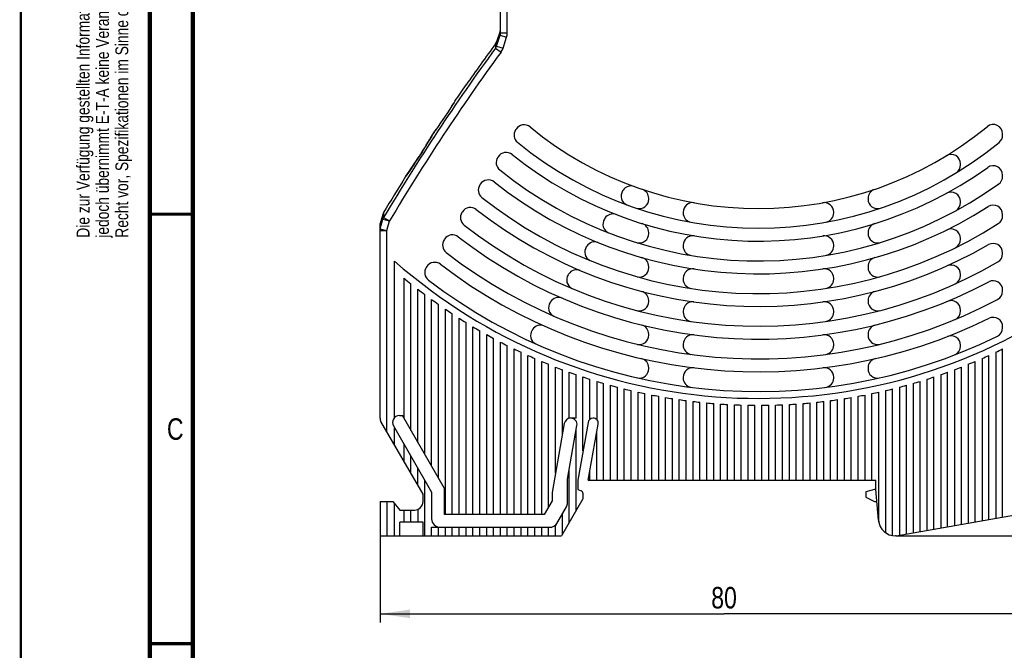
# Model space of a CAD drawing. Header units: millimetres. Extents: x 0 to 420, y 0 to 297.
# Tile 4 of 36: x 0 to 114, y 149 to 223. Entities that reach past the tile are written whole.
import ezdxf

# ---------------------------------------------------------------- set-up
doc = ezdxf.new("R2010")
doc.units = ezdxf.units.MM
doc.header["$LTSCALE"] = 23.1
doc.layers.get('0').update_dxf_attribs({"linetype": 'CONTINUOUS'})
for name, color, linetype in [('T-REX12-TA1-1XX_DXF_DIMENSION', 7, 'CONTINUOUS'), ('T-REX12-TA1-1XX_DXF_FORMAT', 7, 'CONTINUOUS'), ('T-REX12-TA1-DXF_CONTINUOUS_LINE', 7, 'CONTINUOUS')]:
    doc.layers.add(name, color=color, linetype=linetype)
doc.styles.get("Standard").update_dxf_attribs({"font": 'txt', "width": 0.8})
doc.dimstyles.new('DIMSTYLE_1', dxfattribs={"dimtxt": 2.5, "dimasz": 3.5, "dimexe": 1, "dimexo": 0, "dimtad": 1, "dimdec": 3, "dimdsep": 46, "dimtxsty": 'Standard', "dimblk": '_FILLED', "dimblk1": '_FILLED', "dimblk2": '_FILLED', "dimcen": 0.09, "dimclrt": 5, "dimadec": 0, "dimazin": 0, "dimtp": 0.3, "dimtm": 0.3, "dimtfac": 1, "dimtdec": 3, "dimtofl": 0, "dimtmove": 0, "dimatfit": 3, "dimldrblk": '_FILLED', "dimfxl": 1, "dimtolj": 1, "dimarcsym": 0})
doc.dimstyles.new('DIMSTYLE_3', dxfattribs={"dimtxt": 2.5, "dimasz": 3.5, "dimexe": 1, "dimexo": 0, "dimtad": 1, "dimdec": 0, "dimdsep": 46, "dimtxsty": 'Standard', "dimblk": '_FILLED', "dimblk1": '_FILLED', "dimblk2": '_FILLED', "dimcen": 0.09, "dimclrt": 5, "dimadec": 0, "dimazin": 0, "dimtp": 0.3, "dimtm": 0.3, "dimtfac": 1, "dimtdec": 0, "dimtofl": 0, "dimtmove": 0, "dimatfit": 3, "dimldrblk": '_FILLED', "dimfxl": 1, "dimtolj": 1, "dimarcsym": 0})

# ---------------------------------------------------------------- blocks, each defined once
blk = doc.blocks.new('_FILLED')
at = {"color": 0, "linetype": 'ByBlock'}
blk.add_solid([(0, 0), (-1, 0.143), (-1, -0.143)], dxfattribs=at)
blk = doc.blocks.new('*D1')
at = {"layer": 'T-REX12-TA1-1XX_DXF_DIMENSION', "color": 2, "linetype": 'Continuous'}
for p, q in [((121.78, 169.43), (121.78, 152.47)), ((41.78, 162.54), (41.78, 152.47)), ((41.78, 153.47), (81.78, 153.47)), ((121.78, 153.47), (81.78, 153.47))]:
    blk.add_line(p, q, dxfattribs=at)
at = {"layer": 'T-REX12-TA1-1XX_DXF_DIMENSION', "color": 2, "linetype": 'Continuous', "xscale": 3.5, "yscale": 3.5, "zscale": 3.5, "rotation": 180}
blk.add_blockref('_FILLED', (41.78, 153.47), dxfattribs=at)
at = {"layer": 'T-REX12-TA1-1XX_DXF_DIMENSION', "color": 2, "linetype": 'Continuous', "xscale": 3.5, "yscale": 3.5, "zscale": 3.5}
blk.add_blockref('_FILLED', (121.78, 153.47), dxfattribs=at)
at = {"layer": 'T-REX12-TA1-1XX_DXF_DIMENSION', "color": 5, "linetype": 'Continuous', "insert": (81.78, 156.6), "char_height": 2.5, "width": 5.8929, "attachment_point": 2, "line_spacing_factor": 0.9}
blk.add_mtext('80', dxfattribs=at)
blk = doc.blocks.new('*D3')
at = {"layer": 'T-REX12-TA1-1XX_DXF_DIMENSION', "color": 2, "linetype": 'Continuous'}
for p, q in [((121.28, 261.04), (134.81, 261.04)), ((133.81, 261.04), (133.81, 211.79)), ((133.81, 162.54), (133.81, 211.79)), ((101.78, 162.54), (134.81, 162.54))]:
    blk.add_line(p, q, dxfattribs=at)
at = {"layer": 'T-REX12-TA1-1XX_DXF_DIMENSION', "color": 2, "linetype": 'Continuous', "xscale": 3.5, "yscale": 3.5, "zscale": 3.5}
for p, rotation in [((133.81, 261.04), 90), ((133.81, 162.54), 270)]:
    blk.add_blockref('_FILLED', p, dxfattribs=dict(at, rotation=rotation))
at = {"layer": 'T-REX12-TA1-1XX_DXF_DIMENSION', "color": 5, "linetype": 'Continuous', "insert": (130.69, 211.79), "char_height": 2.5, "width": 5.8929, "attachment_point": 2, "rotation": 90, "line_spacing_factor": 0.9}
blk.add_mtext('99', dxfattribs=at)

msp = doc.modelspace()

# ---------------------------------------------------------------- linework, layer by layer
at = {"layer": 'T-REX12-TA1-1XX_DXF_FORMAT', "color": 9, "linetype": 'Continuous', "const_width": 0.25}
msp.add_lwpolyline([(0, 0), (0, 297)], dxfattribs=at)
at = {"layer": 'T-REX12-TA1-1XX_DXF_FORMAT', "color": 7, "linetype": 'Continuous'}
for points, const_width in [([(15, 292), (15, 8)], 0.5), ([(20, 287), (20, 13)], 0.5), ([(15, 200), (20, 200)], 0.35), ([(15, 150), (20, 150)], 0.35)]:
    msp.add_lwpolyline(points, dxfattribs=dict(at, const_width=const_width))
at = {"layer": 'T-REX12-TA1-DXF_CONTINUOUS_LINE', "color": 7, "linetype": 'Continuous'}
for p, q in [((55.7774, 221.0823), (55.7774, 255.8542)), ((55.7376, 221.2924), (55.3322, 220.0553)), ((51.7832, 215.0312), (51.7839, 215.0323)), ((50.3938, 213.0005), (50.4139, 212.9837)), ((50.4712, 213.1314), (50.4719, 213.1325)), ((50.1032, 212.5917), (50.1311, 212.5683)), ((48.0611, 209.5389), (47.9632, 209.3711)), ((48.2554, 209.8344), (48.0699, 209.5531)), ((48.2832, 209.811), (48.2554, 209.8344)), ((57.5982, 209.8849), (57.5434, 209.8005)), ((47.4295, 208.4764), (47.3358, 208.3227)), ((47.5181, 208.6227), (47.4295, 208.4764)), ((47.6404, 208.8262), (47.5181, 208.6227)), ((47.749, 209.0082), (47.6404, 208.8262)), ((47.8704, 209.2133), (47.749, 209.0082)), ((47.9632, 209.3711), (47.8704, 209.2133)), ((114.1774, 209.192), (114.1774, 209.3214)), ((46.6965, 207.2991), (46.2143, 206.5465)), ((46.8093, 207.4766), (46.6965, 207.2991)), ((46.9204, 207.6528), (46.8093, 207.4766)), ((47.0293, 207.8265), (46.9204, 207.6528)), ((47.1351, 207.9967), (47.0293, 207.8265)), ((47.2375, 208.1625), (47.1351, 207.9967)), ((47.3358, 208.3227), (47.2375, 208.1625)), ((45.9874, 206.1967), (45.8758, 206.0263)), ((46.1005, 206.3704), (45.9874, 206.1967)), ((46.2143, 206.5465), (46.1005, 206.3704)), ((55.5169, 206.68), (55.4621, 206.5957)), ((45.187, 205.0012), (45.0726, 204.8351)), ((45.3154, 205.1891), (45.187, 205.0012)), ((45.4561, 205.3966), (45.3154, 205.1891)), ((45.5557, 205.5445), (45.4561, 205.3966)), ((45.6593, 205.6994), (45.5557, 205.5445)), ((45.7662, 205.8603), (45.6593, 205.6994)), ((45.8758, 206.0263), (45.7662, 205.8603)), ((109.2774, 205.7216), (109.2774, 205.8387)), ((44.8923, 204.5757), (44.767, 204.3971)), ((45.0049, 204.7375), (44.8923, 204.5757)), ((45.0726, 204.8351), (45.0049, 204.7375)), ((114.1774, 204.4079), (114.1774, 204.531)), ((53.4374, 203.4778), (53.3826, 203.3935)), ((70.0445, 202.7736), (69.9887, 202.6876)), ((73.0274, 201.7294), (73.0274, 201.835)), ((98.5274, 201.835), (98.5274, 201.7294)), ((109.2774, 201.3385), (109.2774, 201.4524)), ((42.1008, 199.9684), (41.8061, 198.8976)), ((51.3592, 200.2777), (51.3045, 200.1935)), ((67.9262, 199.5117), (67.8705, 199.426)), ((77.0274, 200.2295), (77.0274, 200.1278)), ((94.5274, 200.1278), (94.5274, 200.2295)), ((114.1774, 199.8211), (114.1774, 199.9399)), ((41.7774, 176.2579), (41.7774, 198.6853)), ((49.2822, 197.0794), (49.2275, 196.9952)), ((73.0274, 197.7352), (73.0274, 197.8398)), ((98.5274, 197.8398), (98.5274, 197.7352)), ((109.2774, 197.0602), (109.2774, 197.1717)), ((65.8154, 196.2613), (65.7599, 196.1759)), ((77.0274, 196.373), (77.0274, 196.2716)), ((94.5274, 196.2716), (94.5274, 196.373)), ((114.1774, 195.374), (114.1774, 195.4896)), ((43.4774, 176.3229), (43.4774, 194.5153)), ((47.2061, 193.8824), (47.1514, 193.7983)), ((73.0274, 193.7719), (73.0274, 193.8759)), ((98.5274, 193.8759), (98.5274, 193.7719)), ((44.5774, 176.1937), (44.5774, 192.5275)), ((63.7104, 193.02), (63.6551, 192.9348)), ((77.0274, 192.5251), (77.0274, 192.424)), ((94.5274, 192.424), (94.5274, 192.5251)), ((109.2774, 192.8596), (109.2774, 192.9693)), ((45.3774, 174.8081), (45.3774, 191.8791)), ((46.1774, 173.4225), (46.1774, 191.2514)), ((46.9774, 172.0368), (46.9774, 190.6436)), ((114.1774, 191.0304), (114.1774, 191.1436)), ((47.7774, 170.6512), (47.7774, 190.055)), ((48.5774, 169.2655), (48.5774, 189.485)), ((49.3774, 165.0435), (49.3774, 188.933)), ((61.6102, 189.786), (61.555, 189.701)), ((73.0274, 189.8327), (73.0274, 189.9361)), ((98.5274, 189.9361), (98.5274, 189.8327)), ((50.1774, 165.0435), (50.1774, 188.3985)), ((50.9774, 165.0435), (50.9774, 187.8809)), ((77.0274, 188.6841), (77.0274, 188.5831)), ((94.5274, 188.5831), (94.5274, 188.6841)), ((109.2774, 188.7185), (109.2774, 188.8268)), ((51.7774, 165.0435), (51.7774, 187.3797)), ((52.5774, 165.0435), (52.5774, 186.8946)), ((114.1774, 186.7661), (114.1774, 186.8774)), ((53.3774, 165.0435), (53.3774, 186.425)), ((54.1774, 165.0435), (54.1774, 185.9707)), ((54.9774, 165.0435), (54.9774, 185.5312)), ((59.5139, 186.5579), (59.4587, 186.473)), ((73.0274, 185.9125), (73.0274, 186.0155)), ((98.5274, 186.0155), (98.5274, 185.9125)), ((55.7774, 165.0435), (55.7774, 185.1062)), ((56.5774, 165.0435), (56.5774, 184.6954)), ((77.0274, 184.8485), (77.0274, 184.7476)), ((94.5274, 184.7476), (94.5274, 184.8485)), ((109.2774, 184.6242), (109.2774, 184.7314)), ((57.3774, 165.0435), (57.3774, 184.2985)), ((58.1774, 165.0435), (58.1774, 183.9152)), ((58.9774, 165.0435), (58.9774, 183.5452)), ((112.5774, 164.4478), (112.5774, 183.5452)), ((113.3774, 183.9152), (113.3774, 164.5889)), ((114.1774, 164.7299), (114.1774, 184.2985)), ((59.7774, 165.0435), (59.7774, 183.1883)), ((60.5774, 165.0435), (60.5774, 182.8442)), ((61.3774, 165.935), (61.3774, 182.5128)), ((62.1774, 169.8468), (62.1774, 182.1938)), ((73.0274, 182.0077), (73.0274, 182.1102)), ((98.5274, 182.1102), (98.5274, 182.0077)), ((109.3774, 163.8836), (109.3774, 182.1938)), ((110.1774, 182.5128), (110.1774, 164.0246)), ((110.9774, 164.1657), (110.9774, 182.8442)), ((111.7774, 183.1883), (111.7774, 164.3068)), ((62.9774, 174.3839), (62.9774, 181.8871)), ((63.7774, 176.2435), (63.7774, 181.5924)), ((64.5774, 176.2435), (64.5774, 181.3095)), ((65.3774, 172.4463), (65.3774, 181.0384)), ((77.0274, 181.0173), (77.0274, 180.9165)), ((94.5274, 180.9165), (94.5274, 181.0173)), ((106.1774, 163.3193), (106.1774, 181.0384)), ((106.9774, 181.3095), (106.9774, 163.4604)), ((107.7774, 163.6015), (107.7774, 181.5924)), ((108.5774, 181.8871), (108.5774, 163.7425)), ((66.1774, 176.1173), (66.1774, 180.7788)), ((66.9774, 180.5306), (66.9774, 176.0728)), ((67.7774, 169.0435), (67.7774, 180.2937)), ((68.5774, 169.0435), (68.5774, 180.0679)), ((69.3774, 169.0435), (69.3774, 179.8531)), ((102.1774, 179.8531), (102.1774, 162.614)), ((102.9774, 162.7551), (102.9774, 180.0679)), ((103.7774, 180.2937), (103.7774, 162.8961)), ((104.5774, 163.0372), (104.5774, 180.5306)), ((105.3774, 180.7788), (105.3774, 163.1783)), ((70.1774, 169.0435), (70.1774, 179.6493)), ((70.9774, 169.0435), (70.9774, 179.4563)), ((71.7774, 169.0435), (71.7774, 179.2739)), ((72.5774, 169.0435), (72.5774, 179.1022)), ((73.3774, 169.0435), (73.3774, 178.941)), ((74.1774, 169.0435), (74.1774, 178.7902)), ((74.9774, 169.0435), (74.9774, 178.6498)), ((96.5774, 169.0435), (96.5774, 178.6498)), ((97.3774, 169.0435), (97.3774, 178.7902)), ((98.1774, 169.0435), (98.1774, 178.941)), ((98.9774, 169.0435), (98.9774, 179.1022)), ((99.7774, 164.1221), (99.7774, 179.2739)), ((100.5774, 162.9108), (100.5774, 179.4563)), ((101.3774, 162.5753), (101.3774, 179.6493)), ((75.7774, 169.0435), (75.7774, 178.5197)), ((76.5774, 169.0435), (76.5774, 178.3999)), ((77.3774, 169.0435), (77.3774, 178.2902)), ((78.1774, 169.0435), (78.1774, 178.1907)), ((78.9774, 169.0435), (78.9774, 178.1013)), ((79.7774, 169.0435), (79.7774, 178.0219)), ((80.5774, 169.0435), (80.5774, 177.9525)), ((81.3774, 169.0435), (81.3774, 177.893)), ((82.1774, 169.0435), (82.1774, 177.8436)), ((82.9774, 169.0435), (82.9774, 177.804)), ((83.7774, 169.0435), (83.7774, 177.7744)), ((84.5774, 169.0435), (84.5774, 177.7546)), ((85.3774, 169.0435), (85.3774, 177.7447)), ((86.1774, 169.0435), (86.1774, 177.7447)), ((86.9774, 169.0435), (86.9774, 177.7546)), ((87.7774, 169.0435), (87.7774, 177.7744)), ((88.5774, 169.0435), (88.5774, 177.804)), ((89.3774, 169.0435), (89.3774, 177.8436)), ((90.1774, 169.0435), (90.1774, 177.893)), ((90.9774, 169.0435), (90.9774, 177.9525)), ((91.7774, 169.0435), (91.7774, 178.0219)), ((92.5774, 169.0435), (92.5774, 178.1013)), ((93.3774, 169.0435), (93.3774, 178.1907)), ((94.1774, 169.0435), (94.1774, 178.2902)), ((94.9774, 169.0435), (94.9774, 178.3999)), ((95.7774, 169.0435), (95.7774, 178.5197)), ((44.0291, 176.5435), (44.3755, 176.5435)), ((49.2774, 168.0531), (44.3755, 176.5435)), ((46.7774, 167.3832), (41.8846, 175.8579)), ((43.3363, 175.3435), (47.7774, 167.6512)), ((63.1975, 175.632), (61.7774, 167.5783)), ((63.5774, 169.1485), (64.6753, 175.375)), ((64.5774, 176.2435), (63.7774, 176.2435)), ((65.961, 175.7559), (64.7774, 169.0435)), ((65.9959, 169.0435), (67.1434, 175.551)), ((66.5624, 176.2435), (66.5421, 176.2435)), ((43.4774, 173.099), (43.4774, 175.099)), ((64.5774, 165.4776), (64.5774, 174.8198)), ((66.9774, 169.0435), (66.9774, 174.6098)), ((44.5774, 171.1937), (44.5774, 173.1937)), ((45.3774, 169.8081), (45.3774, 171.8081)), ((46.1774, 168.4225), (46.1774, 170.4225)), ((63.7774, 164.0919), (63.7774, 170.2827)), ((66.1774, 169.0435), (66.1774, 170.0728)), ((46.9774, 162.5435), (46.9774, 169.0368)), ((63.5774, 166.4135), (63.5774, 169.1485)), ((64.7774, 169.0435), (64.7774, 167.9435)), ((65.9959, 169.0435), (99.4274, 169.0435)), ((99.4274, 167.9435), (99.4274, 169.0435)), ((46.7774, 166.5435), (46.7774, 167.3832)), ((47.7774, 167.6512), (47.7774, 164.5435)), ((49.2774, 165.0435), (49.2774, 168.0531)), ((61.7774, 167.5783), (61.7774, 166.6278)), ((64.7774, 167.9435), (65.18, 167.797)), ((65.3774, 167.515), (65.3774, 166.8632)), ((99.4274, 167.9765), (98.2775, 167.6685)), ((98.2775, 167.6685), (98.2775, 167.0436)), ((99.7401, 164.3692), (99.4274, 167.9435)), ((41.7774, 166.5435), (41.7774, 162.5435)), ((41.7774, 166.5435), (43.2774, 166.5435)), ((43.2774, 166.5435), (44.0774, 165.5435)), ((43.4774, 162.5435), (43.4774, 166.2935)), ((61.7774, 166.6278), (60.8627, 165.0435)), ((65.3774, 166.8632), (62.8834, 162.5435)), ((98.2775, 167.0436), (99.2775, 166.5435)), ((99.2775, 166.5435), (99.5499, 166.5435)), ((44.0774, 165.5435), (45.7774, 165.5435)), ((44.5774, 164.1435), (44.5774, 165.5435)), ((45.3774, 164.1435), (45.3774, 165.5435)), ((46.1774, 165.627), (46.1774, 164.1435)), ((60.8627, 165.0435), (49.2774, 165.0435)), ((62.1774, 163.7207), (63.4435, 165.9135)), ((62.9774, 162.7063), (62.9774, 165.1063)), ((101.7774, 162.5435), (118.472, 165.4872)), ((44.0774, 162.5435), (44.0774, 164.1435)), ((46.7774, 164.1435), (44.0774, 164.1435)), ((46.7774, 162.5435), (46.7774, 164.1435)), ((47.7774, 162.5435), (47.7774, 163.5435)), ((47.7774, 163.5435), (48.5774, 163.5435)), ((48.5774, 162.5435), (48.5774, 163.5435)), ((48.7774, 163.5435), (61.4978, 163.5435)), ((49.3774, 162.5435), (49.3774, 163.5435)), ((50.1774, 162.5435), (50.1774, 163.5435)), ((50.9774, 162.5435), (50.9774, 163.5435)), ((51.7774, 162.5435), (51.7774, 163.5435)), ((52.5774, 162.5435), (52.5774, 163.5435)), ((53.3774, 162.5435), (53.3774, 163.5435)), ((54.1774, 162.5435), (54.1774, 163.5435)), ((54.9774, 162.5435), (54.9774, 163.5435)), ((55.7774, 162.5435), (55.7774, 163.5435)), ((56.5774, 162.5435), (56.5774, 163.5435)), ((57.3774, 162.5435), (57.3774, 163.5435)), ((58.1774, 162.5435), (58.1774, 163.5435)), ((58.9774, 162.5435), (58.9774, 163.5435)), ((59.7774, 162.5435), (59.7774, 163.5435)), ((60.5774, 162.5435), (60.5774, 163.5435)), ((61.3774, 162.5435), (61.3774, 163.5435)), ((62.1774, 162.5435), (62.1774, 163.7207)), ((41.7774, 162.5435), (62.8834, 162.5435)), ((101.7774, 162.5435), (101.7325, 162.5435))]:
    msp.add_line(p, q, dxfattribs=at)
at = {"layer": 'T-REX12-TA1-DXF_CONTINUOUS_LINE', "color": 9, "linetype": 'Continuous'}
for p, q in [((56.5774, 221.0823), (56.5774, 255.5475)), ((55.7369, 220.8197), (55.7376, 221.2924)), ((55.7774, 221.0823), (56.5774, 221.0823)), ((55.2171, 219.8313), (55.2061, 219.3145)), ((55.3238, 219.5523), (55.7369, 220.8197)), ((55.3322, 220.0553), (55.3238, 219.5523)), ((55.7369, 220.8197), (56.4964, 220.5722)), ((56.0832, 219.3047), (56.4964, 220.5722)), ((55.2061, 219.3145), (55.8482, 218.8452)), ((55.3238, 219.5523), (56.0832, 219.3047)), ((48.0614, 209.5385), (48.0546, 209.5268)), ((48.0699, 209.5531), (48.0614, 209.5385)), ((46.3192, 206.7092), (46.3188, 206.7094)), ((46.5915, 207.1341), (46.5911, 207.1344)), ((44.766, 204.3948), (44.7474, 204.3684)), ((41.807, 198.2996), (42.1102, 199.41)), ((42.1008, 199.9684), (42.1102, 199.41)), ((42.1102, 199.41), (42.8806, 199.1997)), ((42.185, 200.1657), (42.1968, 199.6056)), ((42.1968, 199.6056), (42.8806, 199.1997)), ((41.7774, 198.0892), (42.5774, 198.0892)), ((41.807, 198.2996), (41.8061, 198.8976)), ((41.807, 198.2996), (42.5774, 198.0892)), ((42.5774, 198.0892), (42.8806, 199.1997)), ((42.5774, 174.6579), (42.5774, 198.0892)), ((42.5774, 166.5435), (42.5774, 162.5435))]:
    msp.add_line(p, q, dxfattribs=at)
at = {"layer": 'T-REX12-TA1-DXF_CONTINUOUS_LINE', "color": 7, "linetype": 'Continuous'}
for points in [[(48.0699, 209.5531), (48.0685, 209.5509), (48.0611, 209.5389)], [(44.7567, 204.3824), (44.7536, 204.3779), (44.7505, 204.3734), (44.7474, 204.3684)], [(44.767, 204.3971), (44.7578, 204.3841), (44.7567, 204.3824)]]:
    msp.add_lwpolyline(points, dxfattribs=at)
at = {"layer": 'T-REX12-TA1-DXF_CONTINUOUS_LINE', "color": 9, "linetype": 'Continuous'}
for centre, radius, start, end in [((54.9064, 221.0822), 0.871, 342.458726, 0.006322), ((54.9309, 221.0823), 1.6465, 341.953018, 0.00285), ((254.8981, 73.3545), 247.3483, 143.835974, 149.308304), ((254.8981, 73.3545), 246.553, 143.835974, 149.308304), ((54.5008, 219.8115), 0.8628, 324.833267, 342.520894), ((54.5235, 219.8127), 1.6404, 323.855681, 341.956759), ((-7.377, 241.7797), 64.132, 327.301198, 329.807044), ((-6.4335, 240.4334), 62.6113, 324.858763, 327.409613), ((254.8981, 73.3545), 247.5654, 147.290427, 147.407245), ((42.8563, 199.1966), 0.7761, 148.19672, 164.041939), ((42.5409, 198.089), 0.7634, 163.991726, 179.989947)]:
    msp.add_arc(centre, radius, start, end, dxfattribs=at)
at = {"layer": 'T-REX12-TA1-DXF_CONTINUOUS_LINE', "color": 7, "linetype": 'Continuous'}
for centre, radius, start, end in [((54.9774, 221.5415), 0.8, 341.854233, 358.580621), ((254.8981, 73.3545), 247.6448, 143.73795, 145.103147), ((54.572, 220.3045), 0.8, 323.73795, 341.854233), ((-1.2218, 250.232), 63.6289, 325.371874, 326.412927), ((254.8981, 73.3545), 247.6087, 145.673334, 146.557682), ((254.8981, 73.3545), 247.6448, 145.637629, 145.788766), ((84.5897, 188.6405), 41.9854, 144.535191, 145.220005), ((-0.8346, 249.9658), 63.1589, 324.323978, 325.370982), ((58.4659, 209.2014), 1.1, 147, 230.678058), ((58.5207, 209.2858), 1.1, 50.663296, 147), ((85.7774, 242.5435), 41.9, 230.663296, 309.411361), ((113.0774, 209.3214), 1.1, 0, 129.411361), ((113.0774, 209.192), 1.1, 309.302206, 360), ((85.7774, 242.5435), 44.2, 230.678058, 309.302206), ((56.3847, 205.9966), 1.1, 147, 231.192124), ((56.4394, 206.0809), 1.1, 51.179671, 147), ((85.7774, 242.5435), 45.7, 231.179671, 305.685335), ((108.1774, 205.8387), 1.1, 0, 121.39467), ((85.7774, 242.5435), 48, 231.192124, 305.597645), ((108.1774, 205.7216), 1.1, 304.239349, 360), ((113.0774, 204.531), 1.1, 0, 125.685335), ((254.8981, 73.3545), 247.6448, 148.059424, 149.198264), ((54.3599, 202.8787), 1.1, 51.618114, 147), ((113.0774, 204.4079), 1.1, 305.597645, 360), ((54.3052, 202.7944), 1.1, 147, 231.62876), ((85.7774, 242.5435), 49.5, 231.618114, 302.651356), ((70.9112, 202.0885), 1.1, 147, 246.519478), ((70.9671, 202.1745), 1.1, 69.853163, 147), ((71.9274, 201.835), 1.1, 0, 71.210451), ((99.6274, 201.835), 1.1, 108.789549, 180), ((85.7774, 242.5435), 51.8, 231.62876, 302.57897), ((71.9274, 201.7294), 1.1, 253.075247, 360), ((99.6274, 201.7294), 1.1, 180, 286.735318), ((108.1774, 201.4524), 1.1, 0, 118.596125), ((52.2817, 199.6786), 1.1, 51.99505, 147), ((85.7774, 242.5435), 53.3, 231.99505, 300.121691), ((78.1274, 200.2295), 1.1, 79.752129, 180), ((93.4274, 200.2295), 1.1, 0, 100.247871), ((108.1774, 201.3385), 1.1, 301.835995, 360), ((113.0774, 199.9399), 1.1, 0, 122.651356), ((42.8721, 199.7561), 0.8, 149.198264, 164.611661), ((52.2271, 199.5944), 1.1, 147, 232.004257), ((68.7931, 198.8269), 1.1, 147, 245.423714), ((68.8487, 198.9126), 1.1, 68.793838, 147), ((78.1274, 200.1278), 1.1, 180, 256.49781), ((93.4274, 200.1278), 1.1, 283.516324, 360), ((113.0774, 199.8211), 1.1, 302.57897, 360), ((42.5774, 198.6853), 0.8, 164.611661, 180), ((85.7774, 242.5435), 55.6, 232.004257, 300.060715), ((71.9274, 197.8398), 1.1, 0, 72.786077), ((99.6274, 197.8398), 1.1, 107.213923, 180), ((108.1774, 197.1717), 1.1, 0, 116.275496), ((50.1501, 196.3961), 1.1, 147, 232.330628), ((50.2047, 196.4803), 1.1, 52.322587, 147), ((85.7774, 242.5435), 57.1, 232.322587, 297.974086), ((71.9274, 197.7352), 1.1, 256.139242, 360), ((78.1274, 196.373), 1.1, 80.592126, 180), ((93.4274, 196.373), 1.1, 0, 99.407874), ((99.6274, 197.7352), 1.1, 180, 283.883185), ((108.1774, 197.0602), 1.1, 297.47495, 360), ((66.6824, 195.5768), 1.1, 147, 244.463435), ((66.7379, 195.6622), 1.1, 67.896839, 147), ((78.1274, 196.2716), 1.1, 180, 257.33101), ((93.4274, 196.2716), 1.1, 282.69443, 360), ((113.0774, 195.4896), 1.1, 0, 120.121691), ((85.7774, 242.5435), 59.4, 232.330628, 297.9219), ((71.9274, 193.8759), 1.1, 0, 74.114524), ((99.6274, 193.8759), 1.1, 105.885476, 180), ((113.0774, 195.374), 1.1, 300.060715, 360), ((85.7774, 242.5435), 64, 228.628589, 302.407513), ((48.074, 193.1992), 1.1, 147, 232.616931), ((48.1286, 193.2833), 1.1, 52.609848, 147), ((85.7774, 242.5435), 60.9, 232.609848, 296.124465), ((64.633, 192.4209), 1.1, 67.127322, 147), ((71.9274, 193.7719), 1.1, 257.430745, 360), ((78.1274, 192.5251), 1.1, 81.30435, 180), ((93.4274, 192.5251), 1.1, 0, 98.69565), ((99.6274, 193.7719), 1.1, 180, 285.024459), ((108.1774, 192.9693), 1.1, 0, 114.315739), ((85.7774, 242.5435), 64.8, 230.520472, 231.430991), ((64.5777, 192.3357), 1.1, 147, 243.657256), ((78.1274, 192.424), 1.1, 180, 257.983969), ((93.4274, 192.424), 1.1, 281.003051, 360), ((108.1774, 192.8596), 1.1, 297.743057, 360), ((85.7774, 242.5435), 64.8, 232.330113, 233.218471), ((85.7774, 242.5435), 63.2, 232.616931, 296.079225), ((113.0774, 191.1436), 1.1, 0, 117.974086), ((62.5328, 189.1869), 1.1, 66.459794, 147), ((71.9274, 189.9361), 1.1, 0, 75.250377), ((99.6274, 189.9361), 1.1, 104.749623, 180), ((113.0774, 191.0304), 1.1, 297.9219, 360), ((85.7774, 242.5435), 64.8, 234.096647, 234.965185), ((85.7774, 242.5435), 64.8, 235.824588, 236.675325), ((62.4776, 189.1019), 1.1, 147, 243.171603), ((71.9274, 189.8327), 1.1, 258.650501, 360), ((78.1274, 188.6841), 1.1, 81.915986, 180), ((93.4274, 188.6841), 1.1, 0, 98.084014), ((99.6274, 189.8327), 1.1, 180, 283.058638), ((108.1774, 188.8268), 1.1, 0, 112.636274), ((85.7774, 242.5435), 64.8, 237.517836, 238.352532), ((78.1274, 188.5831), 1.1, 180, 261.611247), ((93.4274, 188.5831), 1.1, 281.199031, 360), ((108.1774, 188.7185), 1.1, 295.267242, 360), ((113.0774, 186.8774), 1.1, 0, 116.124465), ((85.7774, 242.5435), 64.8, 239.179799, 240), ((60.4364, 185.9588), 1.1, 65.875161, 147), ((71.9274, 186.0155), 1.1, 0, 76.233093), ((99.6274, 186.0155), 1.1, 103.766907, 180), ((113.0774, 186.7661), 1.1, 296.079225, 360), ((85.7774, 242.5435), 64.8, 240.813477, 241.620552), ((60.3813, 185.8739), 1.1, 147, 242.570092), ((71.9274, 185.9125), 1.1, 259.781979, 360), ((78.1274, 184.8485), 1.1, 82.446997, 180), ((93.4274, 184.8485), 1.1, 0, 97.553003), ((99.6274, 185.9125), 1.1, 180, 281.460278), ((108.1774, 184.7314), 1.1, 0, 111.17946), ((85.7774, 242.5435), 64.8, 242.421532, 243.216705), ((78.1274, 184.7476), 1.1, 180, 259.062802), ((93.4274, 184.7476), 1.1, 280.327806, 360), ((108.1774, 184.6242), 1.1, 291.884454, 360), ((85.7774, 242.5435), 64.8, 244.006345, 244.790714), ((85.7774, 242.5435), 64.8, 245.57006, 246.34462), ((85.7774, 242.5435), 64.8, 293.65538, 294.42994), ((85.7774, 242.5435), 64.8, 295.209286, 295.993655), ((85.7774, 242.5435), 64.8, 247.11462, 247.880275), ((85.7774, 242.5435), 64.8, 248.641794, 249.399375), ((71.9274, 182.1102), 1.1, 0, 77.091948), ((78.1274, 181.0173), 1.1, 82.912378, 180), ((93.4274, 181.0173), 1.1, 0, 97.087622), ((99.6274, 182.1102), 1.1, 102.908052, 180), ((85.7774, 242.5435), 64.8, 290.600625, 291.358206), ((85.7774, 242.5435), 64.8, 292.119725, 292.88538), ((85.7774, 242.5435), 64.8, 250.15321, 250.903481), ((85.7774, 242.5435), 64.8, 251.650365, 252.394034), ((71.9274, 182.0077), 1.1, 260.215574, 360), ((78.1274, 180.9165), 1.1, 180, 259.349458), ((93.4274, 180.9165), 1.1, 279.334201, 360), ((99.6274, 182.0077), 1.1, 180, 279.443689), ((85.7774, 242.5435), 64.8, 287.605966, 288.349635), ((85.7774, 242.5435), 64.8, 289.096519, 289.84679), ((85.7774, 242.5435), 64.8, 253.134653, 253.87238), ((85.7774, 242.5435), 64.8, 254.60737, 255.339774), ((85.7774, 242.5435), 64.8, 284.660226, 285.39263), ((85.7774, 242.5435), 64.8, 286.12762, 286.865347), ((85.7774, 242.5435), 64.8, 256.069736, 256.797399), ((85.7774, 242.5435), 64.8, 257.5229, 258.246374), ((85.7774, 242.5435), 64.8, 258.967952, 259.687763), ((85.7774, 242.5435), 64.8, 260.405932, 261.122582), ((85.7774, 242.5435), 64.8, 278.877418, 279.594068), ((85.7774, 242.5435), 64.8, 280.312237, 281.032048), ((85.7774, 242.5435), 64.8, 281.753626, 282.4771), ((85.7774, 242.5435), 64.8, 283.202601, 283.930264), ((85.7774, 242.5435), 64.8, 261.837835, 262.551809), ((85.7774, 242.5435), 64.8, 263.264623, 263.97639), ((85.7774, 242.5435), 64.8, 264.687225, 265.397242), ((85.7774, 242.5435), 64.8, 266.10655, 266.815261), ((85.7774, 242.5435), 64.8, 267.523485, 268.231331), ((85.7774, 242.5435), 64.8, 268.938906, 269.64632), ((85.7774, 242.5435), 64.8, 270.35368, 271.061094), ((85.7774, 242.5435), 64.8, 271.768669, 272.476515), ((85.7774, 242.5435), 64.8, 273.184739, 273.89345), ((85.7774, 242.5435), 64.8, 274.602758, 275.312775), ((85.7774, 242.5435), 64.8, 276.02361, 276.735377), ((85.7774, 242.5435), 64.8, 277.448191, 278.162165), ((44.0291, 175.7435), 0.8, 90, 210), ((42.5774, 176.2579), 0.8, 180, 210), ((63.9263, 175.5035), 0.74, 90, 170), ((63.9466, 175.5035), 0.74, 350, 90), ((66.5421, 175.6535), 0.59, 90, 170), ((66.5624, 175.6535), 0.59, 350, 90), ((65.0774, 167.515), 0.3, 0, 70), ((45.7774, 166.5435), 1, 270, 360), ((62.5774, 166.4135), 1, 330, 360), ((48.7774, 164.5435), 1, 180, 270), ((61.4978, 164.5435), 1, 270, 330), ((101.7325, 164.5435), 2, 185, 270)]:
    msp.add_arc(centre, radius, start, end, dxfattribs=at)

# ---------------------------------------------------------------- texts
at = {"layer": 'T-REX12-TA1-1XX_DXF_FORMAT', "color": 9, "linetype": 'Continuous', "insert": (6.5, 197.25), "char_height": 1.5, "width": 142.875, "attachment_point": 1, "rotation": 90, "line_spacing_factor": 0.9}
msp.add_mtext('Die zur Verfügung gestellten Informationen sind nach unserem Wissen genau und zuverlässig,\\Pjedoch übernimmt E-T-A keine Verantwortung für deren Anwendung. E-T-A behält sich das\\PRecht vor, Spezifikationen im Sinne des technischen Fortschritts jederzeit zu ändern.', dxfattribs=at)
at = {"layer": 'T-REX12-TA1-1XX_DXF_FORMAT', "color": 5, "linetype": 'Continuous', "insert": (17, 176.2288), "char_height": 2.5, "width": 3.125, "attachment_point": 1, "line_spacing_factor": 0.9}
msp.add_mtext('C', dxfattribs=at)

# ---------------------------------------------------------------- dimensions: what is measured, and where the dimension line sits
at = {"layer": 'T-REX12-TA1-1XX_DXF_DIMENSION', "color": 2, "linetype": 'Continuous'}
dim = msp.add_linear_dim(base=(133.8118837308, 261.0434919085), p1=(101.7774297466, 162.5434919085), p2=(121.2774297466, 261.0434919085), angle=90, dimstyle='DIMSTYLE_3', dxfattribs=at)
dim.commit()
dim.dimension.update_dxf_attribs({"geometry": '*D3', "text_midpoint": (133.8118837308, 211.4363480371), "dimtype": 160})
dim = msp.add_linear_dim(base=(121.7774, 153.4741), p1=(41.7774, 162.5435), p2=(121.7774, 169.4264), dimstyle='DIMSTYLE_1', dxfattribs=at)
dim.commit()
dim.dimension.update_dxf_attribs({"geometry": '*D1', "text_midpoint": (81.4203, 153.4741), "dimtype": 160})

doc.saveas('drawing.dxf')
